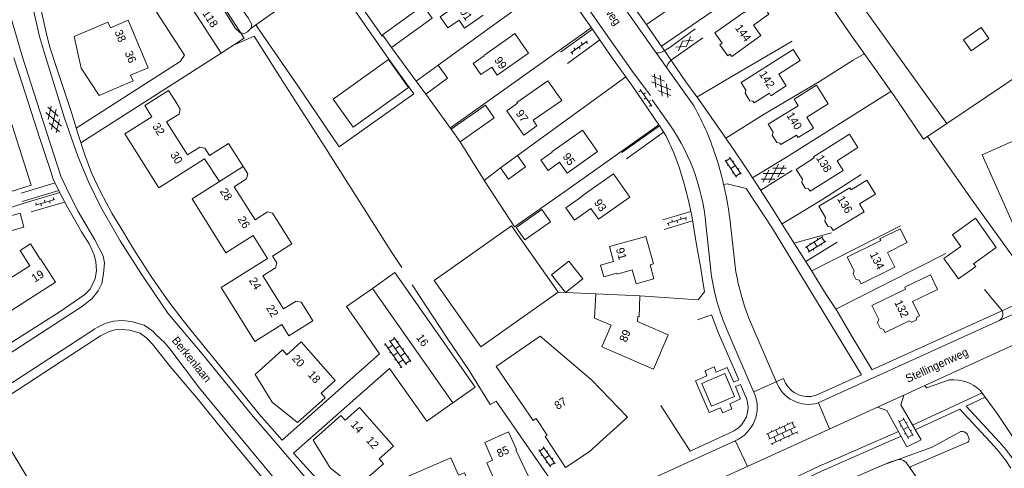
# Model space of a CAD drawing. Header units: metres. Extents: x 195864 to 198202, y 543264 to 544906.
# Tile 61 of 79: x 197262 to 197481, y 543883 to 543982. Entities that reach past the tile are written whole.
import ezdxf

# ---------------------------------------------------------------- set-up
doc = ezdxf.new("R2010")
doc.units = ezdxf.units.M
doc.header["$MEASUREMENT"] = 0
for name, color, linetype, lineweight in [('Level 11', 7, 'Continuous', 0), ('Level 12', 7, 'Continuous', 0), ('Level 19', 7, 'Continuous', 0), ('Level 26', 7, 'Continuous', 0), ('Level 28', 7, 'Continuous', 0), ('Level 29', 7, 'Continuous', 0), ('Level 32', 7, 'Continuous', 0), ('Level 34', 7, 'Continuous', 0), ('Level 41', 7, 'Continuous', 0), ('Level 55', 7, 'Continuous', 0)]:
    doc.layers.add(name, color=color, linetype=linetype, lineweight=lineweight)
doc.styles.add('Style-CHAR_FAST_FONT', font='CHAR_FAST_FONT.shx')

# ---------------------------------------------------------------- blocks, each defined once
blk = doc.blocks.new('GVTP6')
at = {"layer": 'Level 41', "color": 7, "linetype": 'Continuous', "lineweight": 0}
for p, q in [((0, -0.4), (2.6, 1.2)), ((0, 0.4), (2.6, -1.2)), ((1, -1.2), (5, 1.2)), ((1, 1.2), (5, -1.2)), ((3.4, 1.2), (6, -0.4)), ((3.4, -1.2), (6, 0.4))]:
    blk.add_line(p, q, dxfattribs=at)
blk = doc.blocks.new('GV2')
at = {"layer": 'Level 41', "color": 7, "linetype": 'Continuous', "lineweight": 0, "flags": 128}
for points in [[(1.2, -2), (0, 0), (1.2, 2)], [(0.2, -2), (1.4, 0), (0.2, 2)]]:
    blk.add_lwpolyline(points, dxfattribs=at)
blk = doc.blocks.new('OVTP6')
at = {"layer": 'Level 41', "color": 7, "linetype": 'Continuous', "lineweight": 0}
for p, q in [((0, 0), (4.5, 0)), ((0.25, 0), (0.25, 0.5)), ((1.25, 0), (1.25, -0.5)), ((2.25, 0), (2.25, 0.5)), ((4.25, 0), (4.25, 0.5)), ((3.25, 0), (3.25, -0.5))]:
    blk.add_line(p, q, dxfattribs=at)
blk = doc.blocks.new('OV2')
at = {"layer": 'Level 41', "color": 7, "linetype": 'Continuous', "lineweight": 0}
for p, q in [((0.3, -2.31), (0.3, 2.29)), ((1.5, -2.31), (1.5, 2.29)), ((0, 0.99), (0.3, 0.99)), ((0.3, 1.99), (1.5, 1.99)), ((1.8, 0.99), (1.5, 0.99)), ((0, -1.01), (0.3, -1.01)), ((0.3, -0.01), (1.5, -0.01)), ((0.3, -2.01), (1.5, -2.01)), ((1.8, -1.01), (1.5, -1.01))]:
    blk.add_line(p, q, dxfattribs=at)
blk = doc.blocks.new('OVTP4')
at = {"layer": 'Level 41', "color": 7, "linetype": 'Continuous', "lineweight": 0}
for p, q in [((0, 1.2), (6.6, 1.2)), ((0.3, 1.2), (0.3, 0)), ((1.3, 1.5), (1.3, 1.2)), ((1.3, 0), (1.3, -1.2)), ((2.3, 1.2), (2.3, 0)), ((3.3, 1.5), (3.3, 1.2)), ((4.3, 1.2), (4.3, 0)), ((5.3, 1.5), (5.3, 1.2)), ((5.3, 0), (5.3, -1.2)), ((6.3, 1.2), (6.3, 0)), ((0, 0), (6.6, 0)), ((0, -1.2), (6.6, -1.2)), ((0.3, -1.2), (0.3, -1.5)), ((2.3, -1.2), (2.3, -1.5)), ((3.3, 0), (3.3, -1.2)), ((4.3, -1.2), (4.3, -1.5)), ((6.3, -1.2), (6.3, -1.5))]:
    blk.add_line(p, q, dxfattribs=at)

msp = doc.modelspace()

# ---------------------------------------------------------------- linework, layer by layer
at = {"layer": 'Level 11', "color": 7, "linetype": 'Continuous', "lineweight": 13}
for p, q in [((197372.12, 543978.87), (197371.71, 543978.59)), ((197298.21, 543962.45), (197297.19, 543964.08)), ((197285.89, 543956.96), (197291.9, 543960.74)), ((197297.97, 543961.34), (197298.21, 543962.45)), ((197302.58, 543954.01), (197303.7, 543953.74)), ((197304.7, 543952.14), (197303.7, 543953.74)), ((197304.7, 543952.14), (197308.93, 543954.8)), ((197308.93, 543954.8), (197312.16, 543949.69)), ((197300.86, 543942.49), (197312.16, 543949.69)), ((197306.91, 543946.34), (197303.6, 543951.4)), ((197312.16, 543949.69), (197313.2, 543948.05)), ((197323.04, 543932.52), (197319.78, 543937.72)), ((197314.43, 543934.35), (197317.63, 543929.28)), ((197318.69, 543929.8), (197323.04, 543932.52)), ((197402.7, 543927.85), (197403.48, 543928.07)), ((197314.79, 543910.82), (197320.8, 543914.58)), ((197368.48, 543905.29), (197378.23, 543911.98)), ((197389.64, 543902.32), (197378.23, 543911.98)), ((197397.66, 543894.03), (197389.64, 543902.32)), ((197377.36, 543893.7), (197379.78, 543890.01))]:
    msp.add_line(p, q, dxfattribs=at)
at = {"layer": 'Level 11', "color": 7, "linetype": 'Continuous', "lineweight": 13, "flags": 128}
for points in [[(197312.44, 543978.21), (197302.26, 543993.88), (197297.14, 543990.56), (197307.33, 543974.88), (197312.44, 543978.21)], [(197368.33, 543985.3), (197365.28, 543989.63), (197358.4, 543984.78), (197358.48, 543984.66), (197356.02, 543982.93), (197357.75, 543980.47), (197360.23, 543982.21), (197361.45, 543980.46), (197365.55, 543983.35)], [(197429.14, 543983.54), (197427.1, 543986.39), (197423.68, 543983.92), (197423.62, 543984.01), (197417.1, 543979.37), (197418.74, 543977.07), (197418.22, 543976.7), (197419.97, 543974.25), (197420.47, 543974.62), (197420.85, 543974.11), (197427.37, 543978.77), (197425.71, 543981.07), (197429.14, 543983.54)], [(197280.15, 543965.47), (197276.17, 543971.57), (197274.6, 543978.59), (197282.13, 543981.79), (197282.68, 543980.5), (197286.61, 543982.17), (197291.08, 543971.64), (197287.16, 543969.98), (197287.71, 543968.69), (197280.15, 543965.47)], [(197472.42, 543977.84), (197476.32, 543980.58), (197478.03, 543978.14)], [(197371.71, 543978.59), (197365.7, 543974.39), (197365.8, 543974.25), (197363.36, 543972.55), (197365.06, 543970.1), (197367.49, 543971.79), (197368.72, 543970.02), (197375.67, 543974.87)], [(197375.67, 543974.87), (197372.61, 543979.22), (197372.12, 543978.87)], [(197472.42, 543977.84), (197474.12, 543975.4), (197478.03, 543978.14)], [(197436.08, 543973.22), (197434.53, 543975.69), (197422.93, 543968.36), (197424.03, 543966.62), (197423.86, 543965.96), (197424.92, 543964.3), (197425.58, 543964.22), (197425.82, 543963.84), (197429.24, 543965.98), (197429.59, 543965.43), (197432.94, 543967.61), (197431.31, 543970.18), (197436.08, 543973.22)], [(197265.02, 543945.57), (197256.07, 543973.47)], [(197344.55, 543973.48), (197332.2, 543964.68), (197336.64, 543958.46)], [(197336.64, 543958.46), (197348.98, 543967.28), (197344.55, 543973.48)], [(197383.05, 543964.39), (197376.69, 543959.96), (197377.54, 543958.74), (197374.59, 543956.68), (197370.83, 543962.07), (197373.21, 543963.74), (197373.09, 543963.91), (197379.99, 543968.73), (197383.05, 543964.39)], [(197435.61, 543963.2), (197434.73, 543964.62), (197439.75, 543967.74), (197442.32, 543963.59), (197437.55, 543960.63)], [(197291.9, 543960.74), (197290.31, 543963.27), (197295.6, 543966.6), (197297.19, 543964.08)], [(197435.61, 543963.2), (197428.99, 543959.13), (197430.09, 543957.35), (197429.89, 543956.69), (197430.92, 543955.03), (197431.59, 543954.91), (197431.8, 543954.57), (197435.3, 543956.67), (197435.64, 543956.11), (197439.05, 543958.22), (197437.55, 543960.63)], [(197302.58, 543954.01), (197299.78, 543952.25), (197295.17, 543959.59), (197297.97, 543961.34)], [(197285.89, 543956.96), (197293.41, 543944.99), (197303.6, 543951.4)], [(197391.03, 543953.05), (197387.69, 543957.79), (197380.85, 543952.96), (197380.9, 543952.88), (197378.4, 543951.1), (197380, 543948.83), (197382.53, 543950.63), (197384.23, 543948.24), (197391.03, 543953.05)], [(197448.94, 543953.91), (197447.07, 543956.89), (197439.05, 543951.86), (197439.22, 543951.59), (197435.22, 543949.05), (197436.59, 543946.9), (197436.43, 543946.12), (197437.2, 543944.91), (197437.95, 543944.75), (197438.31, 543944.19), (197445.63, 543948.82), (197444.28, 543950.96), (197448.94, 543953.91)], [(197313.2, 543948.05), (197312.95, 543946.94), (197310.16, 543945.16), (197314.84, 543937.83), (197317.63, 543939.61), (197318.75, 543939.34), (197319.78, 543937.72)], [(197398.2, 543942.86), (197394.54, 543948.07), (197387.59, 543943.2), (197387.65, 543943.12), (197383.94, 543940.52), (197385.86, 543937.79), (197389.55, 543940.37), (197391.23, 543937.97), (197398.2, 543942.86)], [(197259.17, 543943.69), (197265.02, 543945.57)], [(197452.82, 543943.54), (197450.94, 543946.69), (197447.46, 543944.51), (197447.16, 543944.99), (197440.23, 543940.87), (197441.72, 543938.34), (197441.54, 543937.58), (197442.21, 543936.46), (197442.97, 543936.25), (197443.44, 543935.46), (197450.35, 543939.59), (197449.26, 543941.41), (197452.82, 543943.54)], [(197300.86, 543942.49), (197308.37, 543930.54), (197314.43, 543934.35)], [(197403.48, 543928.07), (197401.78, 543934.17), (197393.64, 543931.91), (197394.58, 543928.57), (197391.67, 543927.75), (197392.39, 543925.17), (197395.32, 543926), (197395.35, 543925.79), (197398.75, 543926.74)], [(197459.88, 543932.78), (197458.32, 543935.81), (197453.83, 543933.6), (197454.02, 543933.22), (197446.56, 543929.55), (197448.13, 543926.55), (197447.84, 543925.81), (197448.44, 543924.67), (197449.21, 543924.41), (197449.66, 543923.61), (197457.16, 543927.3), (197455.51, 543930.59), (197459.88, 543932.78)], [(197270.46, 543923.99), (197267.13, 543929.16), (197267.04, 543929.1), (197264.88, 543932.48), (197262.62, 543931.04), (197264.78, 543927.66), (197258.32, 543923.53)], [(197318.69, 543929.8), (197319.65, 543928.26), (197319.39, 543927.16), (197316.59, 543925.41), (197321.19, 543918.05), (197323.99, 543919.8), (197325.1, 543919.53), (197326.12, 543917.9)], [(197317.63, 543929.28), (197307.29, 543922.82), (197314.79, 543910.82)], [(197402.7, 543927.85), (197403.57, 543924.7), (197399.61, 543923.61), (197398.75, 543926.74)], [(197358.81, 543897.18), (197363.8, 543900.69), (197345.94, 543926.12), (197340.95, 543922.62), (197358.81, 543897.18)], [(197466.62, 543922.37), (197465.07, 543925.61), (197459.34, 543922.87), (197459.54, 543922.46), (197452.05, 543918.83), (197453.56, 543915.72), (197453.3, 543914.98), (197453.88, 543913.79), (197454.63, 543913.51), (197454.96, 543912.83), (197460.31, 543915.42), (197460.93, 543915.11), (197461.9, 543915.58), (197462.01, 543916.24), (197462.59, 543916.52), (197461.06, 543919.68), (197466.62, 543922.37)], [(197245.78, 543908.2), (197270.46, 543923.99)], [(197403.48, 543904.67), (197406.76, 543912.3), (197399.9, 543915.29), (197399.96, 543916.34), (197400.25, 543916.32), (197400.45, 543920.93), (197390.6, 543921.4), (197390.35, 543916.01), (197394.05, 543914.41), (197391.99, 543909.62), (197403.48, 543904.67)], [(197320.8, 543914.58), (197322.39, 543912.05), (197327.7, 543915.37), (197326.12, 543917.9)], [(197314.84, 543903.47), (197318.64, 543897.33), (197324.3, 543892.84), (197330.44, 543898.29), (197329.51, 543899.34), (197332.68, 543902.16), (197325.1, 543910.72), (197321.91, 543907.88), (197320.98, 543908.93), (197314.84, 543903.47)], [(197368.48, 543905.29), (197376.71, 543893.25), (197377.36, 543893.7)], [(197327.79, 543888.92), (197331.55, 543882.74), (197337.21, 543878.23), (197343.38, 543883.67), (197342.45, 543884.72), (197345.65, 543887.55), (197338.08, 543896.14), (197334.87, 543893.3), (197333.95, 543894.35), (197327.79, 543888.92)], [(197379.78, 543890.01), (197379.35, 543889.73), (197383.88, 543882.81), (197389.16, 543886.28), (197397.66, 543894.03)], [(197376.91, 543878.15), (197369.72, 543876.39), (197366.38, 543883.89), (197367.65, 543884.46), (197365.92, 543888.35), (197371.24, 543890.71), (197372.97, 543886.82), (197372.87, 543886.77), (197376.91, 543878.15)], [(197351.71, 543868.43), (197358.73, 543870.1), (197364.7, 543874.17), (197361.39, 543881.67), (197360.11, 543881.11), (197358.37, 543885), (197347.95, 543880.42), (197349.68, 543876.5), (197348.39, 543875.94), (197351.71, 543868.43)]]:
    msp.add_lwpolyline(points, dxfattribs=at)
at = {"layer": 'Level 12', "color": 7, "linetype": 'Continuous', "lineweight": 13}
msp.add_line((197474.67, 543928.1), (197479.69, 543931.69), dxfattribs=at)
at = {"layer": 'Level 12', "color": 7, "linetype": 'Continuous', "lineweight": 13, "flags": 128}
for points in [[(197354.25, 543982.65), (197352.25, 543985.44), (197343.17, 543978.93), (197345.18, 543976.14), (197354.25, 543982.65)], [(197357.68, 543969.33), (197355.58, 543972.19), (197350.69, 543968.62), (197352.79, 543965.75), (197357.68, 543969.33)], [(197368.02, 543960.47), (197366.07, 543963.29), (197358.48, 543958.01), (197360.43, 543955.2), (197368.02, 543960.47)], [(197375.03, 543949.6), (197373.2, 543952.14), (197369.4, 543949.39), (197371.24, 543946.86), (197375.03, 543949.6)], [(197263.44, 543936.22), (197262.57, 543939.31), (197256.73, 543937.67), (197257.59, 543934.58), (197263.44, 543936.22)], [(197380.57, 543937.4), (197378.64, 543940.14), (197372.93, 543936.14), (197374.86, 543933.4), (197380.57, 543937.4)], [(197382.26, 543921.76), (197371.87, 543936.49), (197354.66, 543924.37), (197365.07, 543909.65), (197382.26, 543921.76)], [(197479.69, 543931.69), (197475.05, 543938.23), (197469.99, 543934.54), (197471.82, 543931.93)], [(197474.67, 543928.1), (197475.12, 543927.46), (197471.27, 543924.71), (197468.04, 543929.22), (197471.82, 543931.93)], [(197387.74, 543924.71), (197384.63, 543928.69), (197380.75, 543925.66), (197383.86, 543921.68), (197387.74, 543924.71)]]:
    msp.add_lwpolyline(points, dxfattribs=at)
at = {"layer": 'Level 19', "color": 7, "linetype": 'Continuous', "lineweight": 0}
for p, q in [((197473.26, 543890.28), (197473.66, 543889.2)), ((197473.37, 543888.48), (197460.89, 543883.08))]:
    msp.add_line(p, q, dxfattribs=at)
at = {"layer": 'Level 19', "color": 7, "linetype": 'Continuous', "lineweight": 0, "flags": 128}
for points in [[(197297.72, 544000), (197299.81, 543996.61), (197303.16, 543991.49), (197308.13, 543984.13), (197310.47, 543980.38), (197311.42, 543979.44), (197312.02, 543979.31), (197312.47, 543979.26), (197313.17, 543979.64), (197313.87, 543980.37), (197314.07, 543980.89), (197314.12, 543981.24), (197313.29, 543982.72), (197308.87, 543988.91), (197304.35, 543995.39), (197301.29, 543999.65), (197301.05, 544000)], [(197454.65, 543883.39), (197465.41, 543887.31), (197471.81, 543890.83)], [(197454.65, 543883.39), (197448.63, 543880.81), (197423.21, 543869.69), (197403.8, 543861.26), (197400.16, 543859.65), (197399.08, 543859.2)]]:
    msp.add_lwpolyline(points, dxfattribs=at)
at = {"layer": 'Level 19', "color": 7, "linetype": 'Continuous', "lineweight": 0}
for centre, radius, start, end in [((197471.94, 543889.01), 1.83, 44.0582, 94.0847), ((197472.95, 543889.06), 0.718, 305.7178, 11.3084), ((197460.94, 543882.66), 0.419, 96.0307, 219.7324)]:
    msp.add_arc(centre, radius, start, end, dxfattribs=at)
at = {"layer": 'Level 26', "color": 7, "linetype": 'Continuous', "lineweight": 0, "flags": 128}
msp.add_lwpolyline([(197495.72, 543938.74), (197508.28, 543944.31), (197500.02, 543962.66), (197476.53, 543952.25), (197484.8, 543933.86), (197490.82, 543936.53)], dxfattribs=at)
at = {"layer": 'Level 28', "color": 7, "linetype": 'Continuous', "lineweight": 0}
for p, q in [((197336.79, 543987.64), (197343.17, 543978.59)), ((197310.07, 543976.67), (197314.62, 543978.68)), ((197468.73, 543959.22), (197497.7, 543978.78)), ((197345.18, 543976.14), (197350.69, 543968.62)), ((197373.2, 543952.14), (197397.28, 543969.62)), ((197352.79, 543965.75), (197358.48, 543958.01)), ((197433.05, 543951.75), (197456.23, 543966.36)), ((197365.8, 543946.58), (197369.4, 543949.39)), ((197438.65, 543926.49), (197458.39, 543936.49)), ((197400.45, 543920.93), (197413.41, 543920.06))]:
    msp.add_line(p, q, dxfattribs=at)
at = {"layer": 'Level 28', "color": 7, "linetype": 'Continuous', "lineweight": 0, "flags": 128}
for points in [[(197401.92, 543981.21), (197418.55, 543992.74), (197428.34, 544000)], [(197432.78, 544000), (197432.84, 543999.92), (197435.39, 543996.14), (197440.46, 543989.05), (197447.32, 543978.94), (197452.67, 543971.46), (197457.64, 543964.44), (197463.54, 543955.78), (197468.73, 543959.22), (197464.54, 543964.94), (197450.6, 543984.35), (197439.65, 544000)], [(197313.87, 543980.37), (197317.79, 543983.1), (197331.42, 543992.5), (197345.08, 543972.78), (197350.13, 543965.81), (197333.57, 543954.09), (197324.06, 543968.05), (197316.55, 543978.9), (197315.03, 543981.18)], [(197355.58, 543972.19), (197369.26, 543982.1), (197382.12, 543991.4)], [(197405.23, 543976.45), (197413.45, 543982.03), (197424.39, 543989.51)], [(197358.29, 543958.27), (197374.8, 543970), (197389.65, 543980.57)], [(197314.62, 543978.68), (197321.04, 543968.58), (197330.39, 543954.03), (197340.87, 543937.51), (197345.1, 543930.8), (197347.46, 543927.29)], [(197413.12, 543965.12), (197420.77, 543969.6), (197434.27, 543977.51)], [(197419.53, 543956.01), (197428.09, 543961.29), (197440.35, 543968.57), (197447.89, 543973.32), (197450.33, 543974.72)], [(197360.43, 543955.2), (197365.85, 543946.5), (197372.57, 543936.26), (197385.22, 543945.14), (197404.65, 543958.98)], [(197464.43, 543956.37), (197474.36, 543942.23), (197482.54, 543930.8), (197486.26, 543925.76)], [(197432.05, 543936.93), (197440.92, 543942.3), (197449.68, 543947.9)], [(197249.69, 543937.96), (197255.56, 543939.06), (197263.5, 543941.53)], [(197444.02, 543918), (197455.56, 543923.88), (197468.46, 543930.34)], [(197382.26, 543921.76), (197383.86, 543921.68), (197390.6, 543921.4)], [(197187.99, 543820.28), (197192.38, 543822.42), (197199.16, 543825.65), (197202.12, 543827.04), (197203.97, 543827.85), (197207.8, 543829.47), (197216.51, 543833.14), (197224.05, 543836.36), (197233.09, 543840.18), (197238.82, 543842.64), (197243.48, 543844.72), (197250.34, 543847.68), (197258.55, 543851.15), (197264.96, 543853.9), (197268.22, 543855.27), (197273.65, 543857.88), (197277.06, 543859.51), (197275.44, 543862.07), (197271.81, 543868.03), (197264.84, 543879.58), (197255.14, 543895.61)]]:
    msp.add_lwpolyline(points, dxfattribs=at)
at = {"layer": 'Level 29', "color": 7, "linetype": 'Continuous', "lineweight": 0}
for p, q in [((197382.77, 543975.13), (197389.89, 543980.22)), ((197384.34, 543972.6), (197391.55, 543977.8)), ((197276.1, 543954.97), (197307.33, 543974.88)), ((197403.19, 543964.49), (197406.19, 543960.21)), ((197396.4, 543952.8), (197404.8, 543958.76)), ((197397.49, 543951.37), (197405.72, 543957.32)), ((197425.5, 543947.19), (197433.05, 543951.75)), ((197427.33, 543944.4), (197434.3, 543948.83)), ((197262.79, 543943.78), (197270.37, 543946.03)), ((197263.05, 543941.88), (197271.17, 543944.38)), ((197263.5, 543941.53), (197271.41, 543943.9)), ((197265.03, 543939.61), (197272.49, 543941.79)), ((197405.55, 543937.87), (197411.77, 543939.71)), ((197405.84, 543935.69), (197412.17, 543937.64)), ((197415.1, 543936.89), (197416.38, 543925.29)), ((197420.43, 543938.14), (197421.77, 543926.25)), ((197285.8, 543934.7), (197286.84, 543932.99)), ((197434.71, 543932.69), (197443.02, 543934.93)), ((197452.06, 543904.54), (197518.81, 543934.87)), ((197437.32, 543928.58), (197444.28, 543932.9)), ((197477.1, 543922.4), (197480.74, 543918.03)), ((197424.6, 543916.18), (197430.77, 543901.92)), ((197419.8, 543913.51), (197425.89, 543899.35)), ((197447.44, 543912.2), (197452.07, 543904.52)), ((197463.82, 543901.04), (197488.46, 543912.28)), ((197425.81, 543899.6), (197432.37, 543902.62)), ((197459.12, 543898.9), (197463.82, 543901.04)), ((197476.54, 543899.41), (197461.07, 543892.24)), ((197440.14, 543897.17), (197442.64, 543891.39)), ((197453.32, 543896.26), (197459.12, 543898.9)), ((197471.59, 543895.8), (197461.67, 543891.21)), ((197479.26, 543887.54), (197471.59, 543895.8)), ((197323.43, 543883.67), (197319.11, 543888.74)), ((197421.61, 543888.79), (197424.38, 543883.05)), ((197323.43, 543883.67), (197326.65, 543879.88))]:
    msp.add_line(p, q, dxfattribs=at)
at = {"layer": 'Level 29', "color": 7, "linetype": 'Continuous', "lineweight": 0, "flags": 128}
for points in [[(197262.72, 544000), (197262.73, 543999.91), (197263.88, 543992.11), (197265.2, 543986.09), (197266.92, 543978.54), (197268.21, 543974.15), (197269.85, 543968.85), (197272.45, 543960.4), (197275.4, 543952.01), (197277.81, 543946.32), (197280.53, 543940.67), (197284.85, 543933.21), (197289.45, 543926.02), (197292.61, 543921.28), (197295.45, 543917.13), (197303.05, 543908.1), (197314.07, 543894.6), (197319.11, 543888.74)], [(197264.3, 544000), (197264.48, 543998.28), (197264.8, 543996.05), (197265.95, 543990.47), (197267.01, 543985.39), (197268.44, 543979.16), (197269.11, 543976.46), (197270.82, 543971.25), (197274.04, 543961.67), (197275.57, 543956.61), (197276.96, 543952.28), (197278.47, 543948.27), (197280.43, 543944.03), (197283.02, 543939.31), (197284.76, 543936.41), (197285.8, 543934.7)], [(197378.5, 544000), (197382.62, 543993.93), (197389.8, 543983.57), (197398.91, 543970.56), (197402.78, 543965.46)], [(197386.48, 544000), (197391.17, 543993.25), (197397.1, 543984.81), (197403.35, 543976), (197407.71, 543969.84), (197412.51, 543963.07)], [(197376.73, 543999.31), (197380.83, 543993.29), (197384.21, 543988.35), (197389.71, 543980.48), (197394.04, 543974.16), (197398.77, 543967.52), (197403.23, 543961.06), (197405.09, 543958.32), (197406.29, 543956.4), (197408.02, 543952.71), (197409.21, 543949.33), (197410.25, 543945.83), (197411.14, 543942.4), (197412.01, 543938.72), (197413.08, 543931.87), (197413.99, 543927.12), (197414.38, 543924.58)], [(197392.1, 543995.16), (197396.01, 543989.51), (197401.48, 543981.85), (197406.5, 543974.61), (197410.67, 543968.49), (197413.53, 543964.55), (197419.05, 543956.72), (197421.62, 543952.95), (197423.62, 543950), (197426.54, 543945.63), (197430.26, 543939.87), (197432.92, 543935.52), (197435.83, 543930.91), (197438.47, 543926.79), (197441.84, 543921.27), (197444.22, 543917.7), (197447.44, 543912.2)], [(197275.08, 543958.22), (197298.22, 543973.05), (197299.14, 543974.45), (197291.21, 543986.73), (197297.14, 543990.56)], [(197256.9, 543906.03), (197276.22, 543918.48), (197278.56, 543920.31), (197279.96, 543922.09), (197280.75, 543923.72), (197281.12, 543925.82), (197281.39, 543928.27), (197281.09, 543929.82), (197279.23, 543933.37), (197275.53, 543939.71), (197273.57, 543943.46), (197271.66, 543947.58), (197266.97, 543962.02), (197263.08, 543974.01), (197260.76, 543982.13)], [(197404.11, 543974.93), (197404.7, 543974.96), (197405.07, 543975.03), (197405.72, 543975.28), (197407.12, 543976.14), (197412.76, 543980.28)], [(197406.39, 543971.71), (197406.66, 543972.44), (197407.08, 543972.99), (197407.5, 543973.36), (197414.47, 543978.26)], [(197261.21, 543973.8), (197262.97, 543968.33), (197267.08, 543955.67), (197269.45, 543948.57), (197269.96, 543946.87), (197270.71, 543945.32), (197271.85, 543943), (197273.1, 543940.63), (197276.27, 543935.21), (197277.93, 543932.54), (197279.09, 543930.09), (197279.42, 543928.54), (197279.6, 543926.54), (197279.28, 543924.84), (197278.13, 543922.44), (197276.99, 543921.23), (197271.27, 543917.32), (197259.12, 543909.61)], [(197419.09, 543945.68), (197419.88, 543945.82), (197424.07, 543944.84), (197429.92, 543935.92), (197449.69, 543903.4), (197449.71, 543903.4), (197439.63, 543898.88)], [(197286.84, 543932.99), (197288.39, 543930.46), (197291.77, 543925.28), (197295.7, 543919.59), (197298.86, 543915.47), (197301.8, 543911.79), (197309.37, 543902.49), (197313.28, 543897.67), (197315.73, 543894.64), (197319.26, 543890.73), (197320.24, 543889.62)], [(197440.11, 543897.15), (197489.52, 543919.61), (197519.54, 543933.3)], [(197382.5, 543877.34), (197368.49, 543897.59), (197367.14, 543896.79), (197362.29, 543904.61), (197357.54, 543911.58), (197349.79, 543923.39)], [(197414.38, 543924.58), (197414.83, 543921.85), (197413.41, 543920.06)], [(197414.38, 543924.58), (197414.83, 543921.85), (197413.41, 543920.06), (197413.42, 543920.06)], [(197340.95, 543922.62), (197335.19, 543918.59), (197342.55, 543908.05), (197320.87, 543888.91), (197320.24, 543889.62)], [(197424.11, 543898.31), (197422.8, 543901.24), (197421.72, 543900.79), (197422.84, 543898.05), (197420.42, 543896.96), (197420.9, 543895.84), (197418.9, 543894.95), (197418.36, 543896.1), (197415.85, 543895.07), (197412.84, 543902.05), (197415.33, 543903.16), (197414.92, 543904.27), (197416.92, 543905.17), (197417.39, 543904.01), (197419.84, 543905.04), (197421.3, 543901.76), (197422.42, 543902.28), (197417.92, 543912.63), (197416.39, 543916.72), (197413.22, 543915.66)], [(197279.58, 543913.84), (197281.68, 543914.87), (197283.36, 543915.36), (197285.23, 543915.49), (197287.39, 543915.28), (197290.21, 543914.46), (197292.09, 543913.08), (197292.67, 543912.47)], [(197239.93, 543885.68), (197242.33, 543889.22), (197243.59, 543890.29), (197248.78, 543893.81), (197256.82, 543899.11), (197268.94, 543906.97), (197279.38, 543913.72)], [(197280.46, 543912.04), (197282.41, 543913), (197283.71, 543913.38), (197285.21, 543913.48), (197287.01, 543913.31), (197289.31, 543912.64), (197290.77, 543911.57), (197292.05, 543910.22), (197295.96, 543905.23), (197302.18, 543897.95), (197308.05, 543890.66), (197314.9, 543882.48), (197319.42, 543877.07), (197325.24, 543870.55), (197329.68, 543865.39), (197333.49, 543861.17), (197335.35, 543859.03), (197336.02, 543858)], [(197292.67, 543912.47), (197294.75, 543910.55), (197295.85, 543909.22), (197302.45, 543900.44), (197308.5, 543893.19), (197319.67, 543879.7)], [(197233.93, 543875.32), (197235.88, 543877.07), (197238.3, 543879.85), (197239.99, 543882.43), (197241.89, 543885.29), (197243.8, 543887.84), (197244.8, 543888.7), (197249.92, 543892.16), (197257.9, 543897.43), (197270.03, 543905.29), (197280.46, 543912.04)], [(197358.81, 543897.18), (197353.02, 543893.1), (197344.76, 543904.83), (197323.41, 543886.03), (197324.43, 543884.88)], [(197421.51, 543898.6), (197419.3, 543903.71), (197414.19, 543901.51), (197416.4, 543896.42), (197421.51, 543898.6)], [(197469.29, 543902.27), (197464.15, 543900.5), (197463.82, 543901.04)], [(197552.6, 543786.71), (197533.62, 543814.74), (197517.98, 543838.33), (197497.33, 543868.65), (197479.87, 543894.8), (197476.23, 543899.83)], [(197453.32, 543896.26), (197455.38, 543895.46), (197459.83, 543887.44), (197462.99, 543888.93), (197458.47, 543896.74), (197459.12, 543898.9)], [(197477.25, 543898.42), (197473.01, 543896.46), (197480.36, 543888.54)], [(197394.5, 543869.5), (197423.05, 543882.44), (197453.32, 543896.26)], [(197405.06, 543896.63), (197411.63, 543886.45), (197421.37, 543890.94)], [(197457.95, 543890.83), (197440.34, 543883.11), (197428.44, 543877.48), (197415.11, 543871.44), (197395.9, 543862.97)], [(197364.45, 543862.87), (197380.14, 543869.87), (197421.6, 543888.75)], [(197458.53, 543889.78), (197440.84, 543882.02), (197428.95, 543876.39), (197415.6, 543870.34), (197396.45, 543861.9)], [(197324.43, 543884.88), (197325.52, 543883.66), (197330.82, 543877.84), (197337.05, 543870.74), (197341.36, 543866.07), (197342.63, 543864.65)]]:
    msp.add_lwpolyline(points, dxfattribs=at)
at = {"layer": 'Level 29', "color": 7, "linetype": 'Continuous', "lineweight": 0, "extrusion": (0, 0, -1)}
for centre, radius, start, end in [((-197354.25, 543931.22), 66.41, 151.3727, 162.2302), ((-197338.89, 543927.18), 82.28, 162.8146, 172.3442), ((-197462.3, 543932.23), 46.44, 336.2343, 351.409), ((-197437.85, 543904.33), 5.74, 251.9204, 342.6847), ((-197418.47, 543896.21), 6.02, 159.5726, 241.2618)]:
    msp.add_arc(centre, radius, start, end, dxfattribs=at)
at = {"layer": 'Level 29', "color": 7, "linetype": 'Continuous', "lineweight": 0}
for centre, radius, start, end in [((197368.89, 543932.59), 46.42, 5.3178, 36.5179), ((197481.53, 543937.61), 60.82, 190.7605, 200.6278), ((197479.58, 543916.89), 1.62, 301.8416, 44.5805), ((197437.96, 543904.45), 7.61, 199.373, 286.4466), ((197470.17, 543893.67), 8.64, 45.4141, 95.8198), ((197418.44, 543896.2), 8.09, 292.9825, 22.9176), ((197450.34, 543861.73), 40.25, 32.7816, 41.772), ((197450.65, 543861.96), 38.38, 32.7194, 41.7906)]:
    msp.add_arc(centre, radius, start, end, dxfattribs=at)
at = {"layer": 'Level 55', "color": 7, "linetype": 'Continuous', "lineweight": 0, "flags": 128}
msp.add_lwpolyline([(197468.39, 543871.43), (197459.65, 543883.96), (197459.05, 543884.38), (197458.5, 543884.58), (197457.89, 543884.63), (197456.02, 543884.03), (197448.63, 543880.81)], dxfattribs=at)

# ---------------------------------------------------------------- block references
at = {"layer": 'Level 41', "color": 7, "linetype": 'Continuous', "lineweight": 0}
for name, p, xscale, yscale, zscale, rotation in [('OVTP6', (197388.7, 543977.56), 1.000000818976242, 1.000000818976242, 1.000000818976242, 215.795199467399), ('GV2', (197409.95, 543977.53), 1.0000012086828, 1.0000012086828, 1.0000012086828, 305.8922789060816), ('GVTP6', (197406.96, 543965.23), 0.9999992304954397, 0.9999992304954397, 0.9999992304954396, 126.4854288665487), ('OVTP6', (197403.09, 543963.08), 0.9999974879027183, 0.9999974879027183, 0.9999974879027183, 124.6645267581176), ('GVTP6', (197270.98, 543957.3), 0.9999976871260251, 0.9999976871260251, 0.999997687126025, 107.9818704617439), ('OV2', (197421.92, 543950.05), 0.9999976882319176, 0.9999976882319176, 0.9999976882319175, 214.0108526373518), ('GVTP6', (197427.61, 543946.56), 0.9999985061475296, 0.9999985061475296, 0.9999985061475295, 31.17345995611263), ('OVTP6', (197265.98, 543941.07), 1.000001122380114, 1.000001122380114, 1.000001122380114, 16.73589043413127), ('OVTP6', (197410.79, 543938.33), 0.9999991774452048, 0.9999991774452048, 0.9999991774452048, 197.0822695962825), ('OV2', (197439.99, 543931.62), 1.000001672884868, 1.000001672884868, 1.000001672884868, 121.8662961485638), ('OVTP4', (197344.71, 543911.07), 1.000001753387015, 1.000001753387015, 1.000001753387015, 304.9900311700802), ('OVTP4', (197429.09, 543889.11), 1.000000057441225, 1.000000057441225, 1.000000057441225, 24.54588033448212), ('OV2', (197460.38, 543891.97), 0.9999996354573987, 0.9999996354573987, 0.9999996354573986, 209.0317735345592), ('OV2', (197379.01, 543884.67), 1.000000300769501, 1.000000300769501, 1.000000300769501, 34.68680079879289)]:
    msp.add_blockref(name, p, dxfattribs=dict(at, xscale=xscale, yscale=yscale, zscale=zscale, rotation=rotation))

# ---------------------------------------------------------------- texts
at = {"layer": 'Level 32', "color": 7, "linetype": 'Continuous', "lineweight": 13, "style": 'Style-CHAR_FAST_FONT'}
for s, rotation, p in [('123 t/m 118', 303.0071, (197298.3, 543991.03)), ('101', 304.8981, (197359.49, 543985.22)), ('38', 293.0255, (197283.55, 543979.6)), ('144', 305.8041, (197421.51, 543980.48)), ('36', 293.0255, (197285.81, 543974.95)), ('99', 304.7387, (197367.96, 543973.31)), ('142', 302.5459, (197426.88, 543970.25)), ('97', 304.8981, (197372.74, 543961.51)), ('140', 301.8778, (197432.96, 543961.06)), ('32', 302.1329, (197291.92, 543958.66)), ('30', 302.1329, (197295.9, 543952.32)), ('95', 305.3112, (197383.16, 543951.91)), ('138', 302.3393, (197439.56, 543951.57)), ('28', 302.4976, (197306.95, 543944.16)), ('136', 300.9245, (197444.24, 543942.52)), ('93', 304.9451, (197390.15, 543941.68)), ('26', 302.4976, (197310.9, 543937.96)), ('91', 285.7172, (197395.09, 543931.37)), ('134', 296.6163, (197451.5, 543930.21)), ('19', 32.625, (197265.85, 543923.88)), ('24', 302.0054, (197313.41, 543924.37)), ('22', 302.0054, (197317.21, 543918.29)), ('132', 295.7195, (197456.98, 543919.51)), ('16', 305.1047, (197350.58, 543911.68)), ('89', 68.0283, (197397.45, 543910.51)), ('20', 311.5526, (197322.92, 543906.95)), ('18', 311.5526, (197326.45, 543903.35)), ('87', 33.706, (197382.16, 543895.58)), ('14', 311.5526, (197335.98, 543892.27)), ('12', 311.5526, (197339.42, 543888.76)), ('85', 23.8985, (197369.1, 543884.99))]:
    msp.add_text(s, height=1.8, rotation=rotation, dxfattribs=at).set_placement(p)
at = {"layer": 'Level 34', "color": 7, "linetype": 'Continuous', "lineweight": 13, "style": 'Style-CHAR_FAST_FONT'}
for s, rotation, p in [('Lycklamaweg', 305.7242, (197386.41, 543992.68)), ('Berkenlaan', 309.1967, (197296.2, 543911)), ('Stellingenweg', 24.5151, (197460.03, 543901.62))]:
    msp.add_text(s, height=1.8, rotation=rotation, dxfattribs=at).set_placement(p)

doc.saveas('drawing.dxf')
